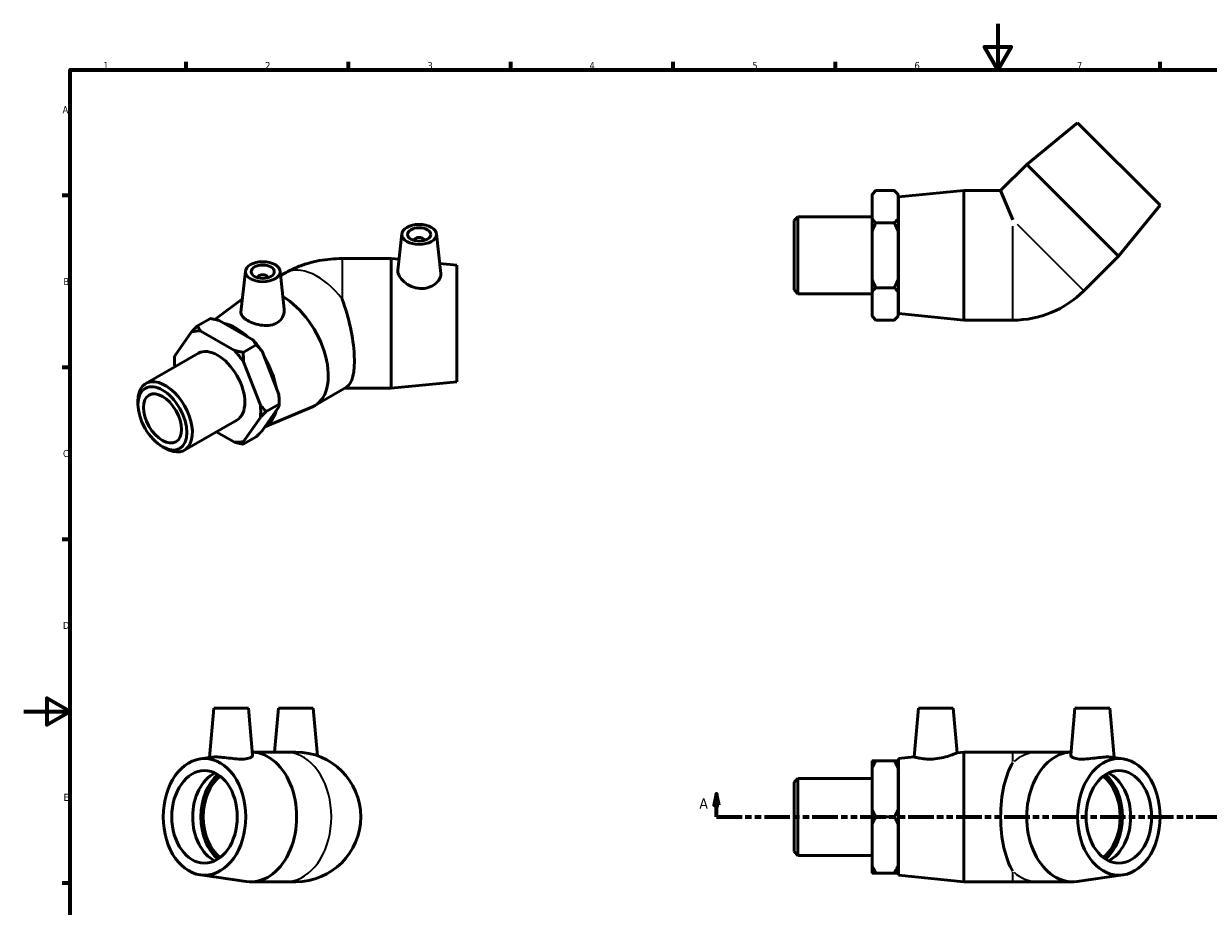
# Model space of a CAD drawing. Header units: millimetres. Extents: x 0 to 895, y -168 to 594.
# Tile 2 of 3: x 0 to 511, y 213 to 594. Entities that reach past the tile are written whole.
import ezdxf

# ---------------------------------------------------------------- set-up
doc = ezdxf.new("R2010")
doc.units = ezdxf.units.MM
doc.linetypes.add('DOUBLE_DASH_CHAIN', pattern=[1.2403, 0.6614, -0.0827, 0.1654, -0.0827, 0.1654, -0.0827])
for name, color, linetype, lineweight in [('Border (ANSI)', 7, 'Continuous', 70), ('Section Line (ANSI)', 7, 'DOUBLE_DASH_CHAIN', 70), ('Visible (ANSI)', 7, 'Continuous', 50), ('Visible Narrow (ANSI)', 7, 'Continuous', 35)]:
    doc.layers.add(name, color=color, linetype=linetype, lineweight=lineweight)
doc.styles.add('Label Text (ANSI)', font='tahoma.ttf')
doc.styles.add('Note Text (ANSI)', font='tahoma.ttf')

# ---------------------------------------------------------------- blocks, each defined once
blk = doc.blocks.new('Borders Default Border')
at = {"layer": 'Border (ANSI)'}
for p, q in [((70.08, 574), (70.08, 577.45)), ((140.17, 574), (140.17, 577.45)), ((210.25, 574), (210.25, 577.45)), ((280.33, 574), (280.33, 577.45)), ((350.42, 574), (350.42, 577.45)), ((490.58, 574), (490.58, 577.45)), ((20, 519.75), (16.55, 519.75)), ((20, 445.5), (16.55, 445.5)), ((20, 371.25), (16.55, 371.25)), ((20, 222.75), (16.55, 222.75))]:
    blk.add_line(p, q, dxfattribs=at)
at = {"layer": 'Border (ANSI)', "flags": 128}
for points in [[(420.5, 594), (420.5, 574), (414.73, 584), (426.27, 584), (420.5, 574)], [(20, 20), (20, 574), (821, 574), (821, 20), (20, 20)], [(0, 297), (20, 297), (10, 302.77), (10, 291.23), (20, 297)]]:
    blk.add_lwpolyline(points, dxfattribs=at)
at = {"layer": 'Border (ANSI)', "color": 230, "true_color": 0xff0080, "char_height": 3.05, "attachment_point": 7, "style": 'Note Text (ANSI)'}
for s, insert in [('1', (34.35, 574.4)), ('2', (104.2, 574.4)), ('3', (174.26, 574.34)), ('4', (244.23, 574.4)), ('5', (314.48, 574.34)), ('6', (384.49, 574.34)), ('7', (454.6, 574.4)), ('A', (16.78, 555.35)), ('B', (17.15, 481.1)), ('C', (16.95, 406.8)), ('D', (16.96, 332.6)), ('E', (17.21, 258.35))]:
    blk.add_mtext(s, dxfattribs=dict(at, insert=insert))
blk = doc.blocks.new('2dTransSection0')
at = {"layer": 'Section Line (ANSI)', "linetype": 'Continuous'}
for p, q in [((299, 261.43), (298, 256.43)), ((299, 256.43), (299, 261.43)), ((300, 256.43), (299, 261.43)), ((599.85, 261.43), (598.85, 256.43)), ((599.85, 256.43), (599.85, 261.43)), ((600.85, 256.43), (599.85, 261.43)), ((298, 256.43), (300, 256.43)), ((299, 251.43), (299, 256.43)), ((598.85, 256.43), (600.85, 256.43)), ((599.85, 251.43), (599.85, 256.43)), ((299, 251.43), (310.1, 251.43)), ((588.76, 251.43), (599.85, 251.43))]:
    blk.add_line(p, q, dxfattribs=at)
at = {"layer": 'Section Line (ANSI)', "linetype": 'DOUBLE_DASH_CHAIN', "ltscale": 16.686979}
blk.add_line((299, 251.43), (599.85, 251.43), dxfattribs=at)
at = {"layer": 'Section Line (ANSI)', "linetype": 'Continuous', "flags": 128}
for points in [[(300, 256.43), (299, 261.43), (298, 256.43), (300, 256.43)], [(600.85, 256.43), (599.85, 261.43), (598.85, 256.43), (600.85, 256.43)]]:
    blk.add_lwpolyline(points, dxfattribs=at)
at = {"layer": 'Section Line (ANSI)'}
for points in [[(300, 256.43), (299, 261.43), (298, 256.43), (300, 256.43)], [(600.85, 256.43), (599.85, 261.43), (598.85, 256.43), (600.85, 256.43)]]:
    blk.add_solid(points, dxfattribs=at)
at = {"layer": 'Section Line (ANSI)', "char_height": 4.57, "attachment_point": 7, "style": 'Label Text (ANSI)'}
for insert in [(291.64, 254.93), (603.32, 254.93)]:
    blk.add_mtext('A', dxfattribs=dict(at, insert=insert))

msp = doc.modelspace()

# ---------------------------------------------------------------- linework, layer by layer
at = {"layer": 'Visible (ANSI)'}
for p, q in [((454.893, 551.212), (432.937, 533.217)), ((454.893, 551.212), (490.531, 515.574)), ((432.937, 533.217), (421.689, 521.968)), ((432.937, 533.217), (472.535, 493.619)), ((366.181, 520.288), (367.861, 521.968)), ((375.751, 521.968), (367.861, 521.968)), ((377.431, 520.288), (375.751, 521.968)), ((377.531, 519.168), (405.781, 521.968)), ((405.781, 465.968), (405.781, 521.968)), ((405.781, 521.968), (421.689, 521.968)), ((421.689, 521.968), (426.971, 509.215)), ((366.181, 520.085), (366.181, 520.288)), ((366.181, 509.851), (366.181, 520.085)), ((377.431, 520.288), (377.431, 520.085)), ((377.431, 520.085), (377.431, 509.851)), ((377.531, 468.768), (377.531, 519.168)), ((377.431, 513.968), (377.531, 513.968)), ((490.531, 515.574), (472.535, 493.619)), ((332.531, 508.93), (334.194, 510.593)), ((332.531, 479.006), (332.531, 508.93)), ((334.194, 510.593), (334.194, 477.344)), ((334.194, 510.593), (366.181, 510.593)), ((366.181, 504.202), (366.181, 509.851)), ((375.751, 507.968), (367.861, 507.968)), ((377.431, 509.851), (377.431, 504.202)), ((163.209, 503.254), (161.525, 487.543)), ((178.181, 503.254), (180.025, 486.049)), ((366.181, 483.734), (366.181, 504.202)), ((377.431, 504.202), (377.431, 483.734)), ((168.695, 500.535), (168.695, 500.349)), ((172.695, 500.535), (172.695, 500.349)), ((158.651, 492.563), (137.461, 492.563)), ((158.651, 492.563), (158.651, 436.563)), ((162.027, 492.229), (158.651, 492.563)), ((472.535, 493.619), (457.552, 478.635)), ((95.693, 487.149), (93.792, 469.413)), ((110.665, 487.149), (112.429, 470.698)), ((110.874, 485.2), (112.706, 486.256)), ((186.901, 489.763), (179.549, 490.492)), ((186.901, 489.763), (186.901, 439.363)), ((101.179, 484.431), (101.179, 484.244)), ((105.179, 484.431), (105.179, 484.244)), ((366.181, 478.085), (366.181, 483.734)), ((377.431, 483.734), (377.431, 478.085)), ((332.531, 479.006), (334.194, 477.344)), ((334.194, 477.344), (366.181, 477.344)), ((366.181, 467.851), (366.181, 478.085)), ((375.751, 479.968), (367.861, 479.968)), ((377.431, 478.085), (377.431, 467.851)), ((82.468, 466.269), (94.415, 475.232)), ((377.431, 473.968), (377.531, 473.968)), ((74.983, 463.447), (80.562, 466.66)), ((84.412, 465.811), (98.886, 457.476)), ((366.181, 467.648), (366.181, 467.851)), ((366.181, 467.648), (367.861, 465.968)), ((375.751, 465.968), (367.861, 465.968)), ((377.431, 467.648), (375.751, 465.968)), ((377.431, 467.851), (377.431, 467.648)), ((377.531, 468.768), (405.781, 465.968)), ((405.781, 465.968), (426.971, 465.968)), ((72.463, 460.864), (65.227, 450.539)), ((90.931, 452.895), (76.457, 461.23)), ((94.782, 452.046), (100.361, 455.259)), ((52.779, 438.619), (75.398, 451.645)), ((102.88, 452.51), (110.117, 433.85)), ((65.083, 447.955), (65.083, 449.324)), ((102.162, 429.269), (94.925, 447.929)), ((125.668, 429.099), (139.33, 436.966)), ((158.651, 436.563), (138.631, 436.563)), ((186.901, 439.363), (158.651, 436.563)), ((49.32, 429.628), (49.32, 430.982)), ((110.26, 429.733), (104.681, 426.521)), ((110.26, 431.102), (110.26, 429.733)), ((110.117, 428.518), (102.88, 418.193)), ((104.038, 419.845), (124.649, 428.591)), ((69.372, 409.806), (91.99, 422.832)), ((94.925, 413.612), (102.162, 423.937)), ((83.138, 417.734), (90.931, 413.246)), ((100.361, 415.61), (94.782, 412.397)), ((59.859, 411.327), (61.03, 410.648)), ((82.007, 298.427), (80.136, 277.046)), ((82.007, 298.427), (97.007, 298.427)), ((97.007, 298.427), (98.786, 278.088)), ((109.973, 298.427), (108.311, 279.427)), ((109.973, 298.427), (124.973, 298.427)), ((124.973, 298.427), (126.774, 277.837)), ((386.237, 298.427), (384.389, 277.307)), ((386.237, 298.427), (401.237, 298.427)), ((401.237, 298.427), (402.924, 279.144)), ((453.753, 298.427), (451.974, 278.088)), ((453.753, 298.427), (468.753, 298.427)), ((468.753, 298.427), (470.624, 277.046)), ((76.281, 276.503), (81.329, 277.214)), ((98.669, 279.427), (113.007, 279.427)), ((117.473, 279.427), (113.007, 279.427)), ((377.531, 276.627), (384.389, 277.307)), ((377.531, 226.227), (377.531, 276.627)), ((402.924, 279.144), (405.781, 279.427)), ((405.781, 223.427), (405.781, 279.427)), ((405.781, 279.427), (426.971, 279.427)), ((437.753, 279.427), (426.971, 279.427)), ((452.091, 279.427), (437.753, 279.427)), ((474.478, 276.503), (469.431, 277.214)), ((366.181, 272.415), (366.181, 275.676)), ((366.181, 254.688), (366.181, 272.415)), ((367.861, 275.676), (375.751, 275.676)), ((377.431, 275.676), (377.431, 272.415)), ((377.431, 272.415), (377.431, 254.688)), ((377.431, 271.427), (377.531, 271.427)), ((332.531, 266.389), (334.194, 268.052)), ((332.531, 236.465), (332.531, 266.389)), ((334.194, 268.052), (334.194, 234.803)), ((334.194, 268.052), (366.181, 268.052)), ((366.181, 248.166), (366.181, 254.688)), ((375.751, 251.427), (367.861, 251.427)), ((377.431, 254.688), (377.431, 248.166)), ((366.181, 230.44), (366.181, 248.166)), ((377.431, 248.166), (377.431, 230.44)), ((332.531, 236.465), (334.194, 234.803)), ((334.194, 234.803), (366.181, 234.803)), ((366.181, 227.179), (366.181, 230.44)), ((377.431, 231.427), (377.531, 231.427)), ((377.431, 230.44), (377.431, 227.179)), ((76.281, 226.351), (96.061, 223.565)), ((375.751, 227.179), (367.861, 227.179)), ((377.531, 226.227), (405.781, 223.427)), ((474.478, 226.351), (454.699, 223.565)), ((98.023, 223.427), (113.007, 223.427)), ((113.007, 223.427), (117.473, 223.427)), ((405.781, 223.427), (426.971, 223.427)), ((426.971, 223.427), (437.753, 223.427)), ((452.736, 223.427), (437.753, 223.427))]:
    msp.add_line(p, q, dxfattribs=at)
for centre, radius, end in [((426.971, 509.215), 43.247, 315), ((117.473, 251.427), 28, 90)]:
    msp.add_arc(centre, radius, 270, end, dxfattribs=at)
for centre, major_axis, ratio in [((170.695, 502.988), (7.5, 0), 0.5758617), ((170.695, 502.988), (5, 0), 0.5758617), ((103.179, 486.883), (7.5, 0), 0.5758617), ((103.179, 486.883), (5, 0), 0.5758617), ((59.9, 423.536), (7.467, -12.966), 0.5780931), ((59.9, 423.536), (5.807, -10.085), 0.5780931), ((78.048, 251.427), (0, -25.2), 0.7071068), ((472.712, 251.427), (0, -25.2), 0.7071068), ((78.048, 251.427), (0, -20), 0.7071068), ((472.712, 251.427), (0, -20), 0.7071068)]:
    msp.add_ellipse(centre, major_axis=major_axis, ratio=ratio, dxfattribs=at)
for centre, major_axis, ratio, start_param, end_param in [((170.695, 500.535), (-2, 0), 0.5758617, 2.9729035, 6.4518745), ((103.179, 484.431), (-2, 0), 0.5758617, 2.9729035, 6.4518745), ((111.696, 453.363), (13.973, -24.264), 0.5780931, 6.2129072, 8.6339199), ((131.145, 464.563), (7.459, -27.899), 0.3183383, 0.0849033, 1.8671785), ((83.694, 437.238), (-13.135, 22.808), 0.5780931, 5.8990973, 6.1475419), ((91.72, 441.86), (12.576, -21.838), 0.5780931, 2.0683158, 2.6479406), ((91.649, 441.819), (-13.135, 22.808), 0.5780931, 4.8518998, 5.1003444), ((83.694, 437.238), (-13.135, 22.808), 0.5780931, 0.6631096, 0.8871425), ((83.694, 437.238), (-8.296, 14.407), 0.5780931, 3.1415927, 6.2831853), ((83.694, 437.238), (13.135, -22.808), 0.5780931, 1.7103071, 1.9587517), ((91.72, 441.86), (12.576, -21.838), 0.5780931, 1.0160518, 1.6058095), ((61.076, 424.213), (8.296, -14.407), 0.5780931, 5.4958534, 10.2121098), ((91.649, 441.819), (-13.135, 22.808), 0.5780931, 3.9289245, 4.0531468), ((83.694, 437.238), (13.135, -22.808), 0.5780931, 0.6631096, 0.9115542), ((91.72, 441.86), (12.576, -21.838), 0.5780931, 6.2659606, 6.8278762), ((83.694, 437.238), (13.135, -22.808), 0.5780931, 5.8990973, 6.1475419), ((98.023, 251.427), (0, 28), 0.7071068, 3.0423146, 6.2505022), ((452.736, 251.427), (0, -28), 0.7071068, 3.1742757, 6.3824634), ((433.287, 251.427), (0, -28), 0.4142136, 3.7174457, 5.7073322), ((87.099, 251.427), (0, -20), 0.7071068, 3.4673221, 5.9574558), ((91.624, 251.427), (0, 21.36), 0.7071068, 0.5445423, 2.5970504), ((91.624, 251.427), (0, 20), 0.7071068, 0.5006547, 2.6409379), ((459.136, 251.427), (0, -20), 0.7071068, 0.5006547, 2.6409379), ((459.136, 251.427), (0, -21.36), 0.7071068, 0.5445423, 2.5970504), ((463.661, 251.427), (0, 20), 0.7071068, 3.4673221, 5.9574558)]:
    msp.add_ellipse(centre, major_axis=major_axis, ratio=ratio, start_param=start_param, end_param=end_param, dxfattribs=at)
for points in [[(366.181, 520.085), (366.891, 520.998), (367.861, 521.968)], [(375.751, 521.968), (376.722, 520.998), (377.431, 520.085)], [(367.861, 507.968), (366.891, 508.939), (366.181, 509.851)], [(366.181, 504.202), (366.891, 506.027), (367.861, 507.968)], [(377.431, 509.851), (376.722, 508.939), (375.751, 507.968)], [(375.751, 507.968), (376.722, 506.027), (377.431, 504.202)], [(367.861, 479.968), (366.891, 481.909), (366.181, 483.734)], [(377.431, 483.734), (376.722, 481.909), (375.751, 479.968)], [(366.181, 478.085), (366.891, 478.998), (367.861, 479.968)], [(375.751, 479.968), (376.722, 478.998), (377.431, 478.085)], [(80.562, 466.66), (82.62, 466.265), (84.412, 465.811)], [(367.861, 465.968), (366.891, 466.939), (366.181, 467.851)], [(377.431, 467.851), (376.722, 466.939), (375.751, 465.968)], [(74.983, 463.447), (73.61, 462.073), (72.463, 460.864)], [(76.457, 461.23), (75.669, 462.262), (74.983, 463.447)], [(98.886, 457.476), (99.674, 456.444), (100.361, 455.259)], [(100.361, 455.259), (101.733, 453.884), (102.88, 452.51)], [(65.227, 450.539), (65.083, 449.908), (65.083, 449.324)], [(94.782, 452.046), (92.723, 452.441), (90.931, 452.895)], [(94.925, 447.929), (94.782, 449.881), (94.782, 452.046)], [(110.117, 433.85), (110.26, 431.898), (110.26, 429.733)], [(110.26, 429.733), (110.26, 429.15), (110.117, 428.518)], [(104.681, 426.521), (103.309, 427.895), (102.162, 429.269)], [(102.162, 423.937), (103.309, 425.146), (104.681, 426.521)], [(102.88, 418.193), (101.733, 416.984), (100.361, 415.61)], [(90.931, 413.246), (92.723, 412.792), (94.782, 412.397)], [(94.782, 412.397), (94.782, 412.981), (94.925, 413.612)], [(367.861, 275.676), (366.891, 275.676), (366.181, 275.676)], [(366.181, 272.415), (366.891, 273.995), (367.861, 275.676)], [(377.431, 275.676), (376.722, 275.676), (375.751, 275.676)], [(375.751, 275.676), (376.722, 273.995), (377.431, 272.415)], [(367.861, 251.427), (366.891, 253.108), (366.181, 254.688)], [(366.181, 248.166), (366.891, 249.746), (367.861, 251.427)], [(377.431, 254.688), (376.722, 253.108), (375.751, 251.427)], [(375.751, 251.427), (376.722, 249.746), (377.431, 248.166)], [(367.861, 227.179), (366.891, 228.86), (366.181, 230.44)], [(377.431, 230.44), (376.722, 228.86), (375.751, 227.179)], [(366.181, 227.179), (366.891, 227.179), (367.861, 227.179)], [(375.751, 227.179), (376.722, 227.179), (377.431, 227.179)]]:
    msp.add_rational_spline(points, [1, 1.00241153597, 1], degree=2, dxfattribs=at)
for points, knots in [([(112.706, 486.256), (114.37, 487.214), (116.033, 488.023), (119.35, 489.411), (121.004, 489.989), (124.306, 490.958), (125.954, 491.348), (129.245, 491.964), (130.889, 492.189), (134.176, 492.489), (135.818, 492.563), (137.461, 492.563)], [4.71238898, 4.71238898, 4.71238898, 4.71238898, 4.86946861, 4.86946861, 5.02654825, 5.02654825, 5.18362788, 5.18362788, 5.34070751, 5.34070751, 5.49778714, 5.49778714, 5.49778714, 5.49778714]), ([(180.025, 486.049), (180.037, 485.94), (180.043, 485.831), (180.043, 485.055), (179.821, 484.294), (178.917, 482.802), (178.235, 482.075), (176.661, 480.902), (175.661, 480.373), (173.451, 479.703), (172.24, 479.565), (169.868, 479.698), (168.569, 480.007), (166.197, 481.023), (165.122, 481.724), (163.444, 483.176), (162.72, 484.024), (161.751, 485.7), (161.508, 486.527), (161.508, 487.331), (161.514, 487.437), (161.526, 487.543)], [1.3242325, 1.3242325, 1.3242325, 1.3242325, 1.3812883, 1.3812883, 1.7280597, 1.7280597, 2.0748311, 2.0748311, 2.4187039, 2.4187039, 2.7625766, 2.7625766, 3.133936, 3.133936, 3.5052954, 3.5052954, 3.8677799, 3.8677799, 4.2302644, 4.2302644, 4.2864387, 4.2864387, 4.2864387, 4.2864387]), ([(112.427, 470.698), (112.449, 470.498), (112.461, 470.298), (112.461, 469.162), (112.218, 468.147), (111.213, 466.326), (110.449, 465.525), (109.548, 464.947)], [4.8768774, 4.8768774, 4.8768774, 4.8768774, 4.95523354, 4.95523354, 5.3265929, 5.3265929, 5.69795226, 5.69795226, 5.69795226, 5.69795226]), ([(109.548, 464.947), (108.713, 464.412), (107.665, 464.011), (105.393, 463.612), (104.169, 463.61), (101.883, 463.863), (100.663, 464.137), (98.415, 464.876), (97.386, 465.339), (95.752, 466.281), (95.037, 466.822), (94.068, 467.935), (93.812, 468.511), (93.776, 469.177), (93.779, 469.294), (93.793, 469.413)], [0, 0, 0, 0, 0.3438727, 0.3438727, 0.6877455, 0.6877455, 1.0345169, 1.0345169, 1.3812883, 1.3812883, 1.7280597, 1.7280597, 2.0748311, 2.0748311, 2.1471339, 2.1471339, 2.1471339, 2.1471339]), ([(95.875, 276.484), (95.041, 276.379), (93.993, 276.356), (91.721, 276.469), (90.497, 276.6), (88.211, 276.868), (86.991, 277.022), (84.743, 277.244), (83.714, 277.307), (82.305, 277.307), (81.766, 277.274), (81.33, 277.214)], [0, 0, 0, 0, 0.3438727, 0.3438727, 0.6877455, 0.6877455, 1.0345169, 1.0345169, 1.3812883, 1.3812883, 1.6325342, 1.6325342, 1.6325342, 1.6325342]), ([(98.786, 278.088), (98.788, 278.072), (98.788, 278.055), (98.789, 277.738), (98.546, 277.395), (97.54, 276.823), (96.777, 276.599), (95.875, 276.484)], [4.93476498, 4.93476498, 4.93476498, 4.93476498, 4.95523354, 4.95523354, 5.3265929, 5.3265929, 5.69795226, 5.69795226, 5.69795226, 5.69795226]), ([(393.332, 276.484), (392.192, 276.379), (390.981, 276.356), (388.771, 276.469), (387.771, 276.6), (386.197, 276.868), (385.515, 277.022), (384.611, 277.244), (384.389, 277.307), (384.389, 277.307)], [0, 0, 0, 0, 0.3438727, 0.3438727, 0.6877455, 0.6877455, 1.0345169, 1.0345169, 1.3812883, 1.3812883, 1.3812883, 1.3812883]), ([(402.924, 279.144), (402.924, 279.144), (402.681, 279.034), (401.712, 278.626), (400.987, 278.332), (399.31, 277.738), (398.235, 277.395), (395.863, 276.823), (394.564, 276.599), (393.332, 276.484)], [4.2302644, 4.2302644, 4.2302644, 4.2302644, 4.592749, 4.592749, 4.9552335, 4.9552335, 5.3265929, 5.3265929, 5.6979523, 5.6979523, 5.6979523, 5.6979523]), ([(469.429, 277.214), (468.993, 277.274), (468.455, 277.307), (467.046, 277.307), (466.017, 277.244), (463.769, 277.022), (462.549, 276.868), (460.263, 276.6), (459.039, 276.469), (456.767, 276.356), (455.719, 276.379), (453.983, 276.599), (453.219, 276.823), (452.214, 277.395), (451.971, 277.738), (451.971, 278.055), (451.972, 278.072), (451.974, 278.088)], [1.1300424, 1.1300424, 1.1300424, 1.1300424, 1.3812883, 1.3812883, 1.7280597, 1.7280597, 2.0748311, 2.0748311, 2.4187039, 2.4187039, 2.7625766, 2.7625766, 3.133936, 3.133936, 3.5052954, 3.5052954, 3.5257639, 3.5257639, 3.5257639, 3.5257639])]:
    msp.add_open_spline(points, degree=3, knots=knots, dxfattribs=at)
at = {"layer": 'Visible Narrow (ANSI)'}
for p, q in [((426.971, 466.129), (426.971, 506.612)), ((428.812, 507.374), (457.438, 478.749)), ((137.461, 492.563), (137.461, 474.982)), ((426.971, 275.341), (426.971, 279.416)), ((426.971, 223.439), (426.971, 227.514))]:
    msp.add_line(p, q, dxfattribs=at)
for centre, major_axis, ratio, start_param, end_param in [((126.679, 461.991), (-13.973, 24.264), 0.5780931, 4.9238678, 6.2831853), ((113.007, 251.427), (0, 28), 0.7071068, 3.2986723, 6.1261057), ((437.753, 251.427), (0, 28), 0.7071068, 0.0287927, 0.5470604), ((437.753, 251.427), (0, -28), 0.7071068, 5.7361249, 6.2543927)]:
    msp.add_ellipse(centre, major_axis=major_axis, ratio=ratio, start_param=start_param, end_param=end_param, dxfattribs=at)

# ---------------------------------------------------------------- block references
msp.add_blockref('Borders Default Border', (0, 0))
at = {"layer": 'Section Line (ANSI)'}
msp.add_blockref('2dTransSection0', (0, 0), dxfattribs=at)

doc.saveas('drawing.dxf')
